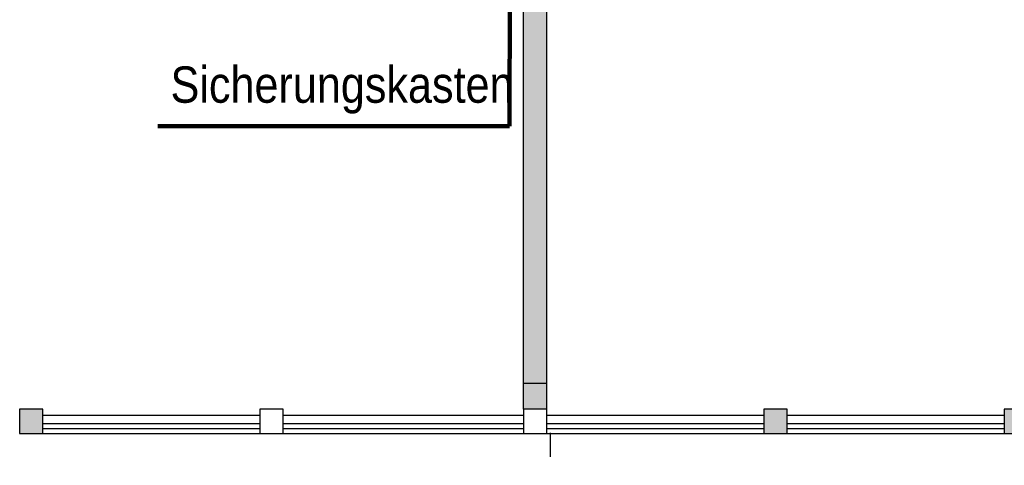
# Model space of a CAD drawing. Header units: metres. Extents: x -5 to 193, y -5 to 104.
# Tile 9 of 25: x 131.73 to 141.89, y 64.95 to 69.54. Entities that reach past the tile are written whole.
import ezdxf

# ---------------------------------------------------------------- set-up
doc = ezdxf.new("R2010")
doc.units = ezdxf.units.M
doc.header["$PDMODE"] = 65
doc.linetypes.add('AUSGEZOGEN', pattern=[0])
doc.linetypes.add('LINIE_2', pattern=[0.45, 0.25, -0.2])
for name, color, linetype, lineweight in [('XR$2$003STTXT_BAUTEILBESCHRIFTUNG', 7, 'Continuous', 13), ('XR$2$003UZ013_BETON_STAHLBETON', 8, 'Continuous', 13), ('XR$2$003WN111_ALLGEMEIN', 7, 'Continuous', 13), ('XR$2$004TT111_ALLGEMEIN', 7, 'Continuous', 13), ('XR$2$005BMENT_ENTWURF', 8, 'Continuous', 13), ('XR$3$STANDARD', 7, 'Continuous', 25)]:
    doc.layers.add(name, color=color, linetype=linetype, lineweight=lineweight)
doc.styles.add('ARIAL', font='ARIAL.TTF')
doc.dimstyles.new('_DIMSTYLE_4', dxfattribs={"dimtxt": 0.75, "dimasz": 1, "dimexe": 0, "dimexo": 0, "dimgap": 0.375, "dimtad": 0, "dimrnd": 0.01, "dimzin": 4, "dimdsep": 46, "dimtxsty": 'Standard', "dimblk1": 'ALL_ML_STRICH', "dimblk2": 'ALL_ML_STRICH', "dimsah": 1, "dimcen": 0, "dimadec": 0, "dimazin": 0, "dimtfac": 1, "dimtdec": 0, "dimtix": 1, "dimtmove": 2, "dimatfit": 3, "dimfxl": 1, "dimtzin": 0, "dimlwd": 0, "dimlwe": 25, "dimarcsym": 0})

# ---------------------------------------------------------------- blocks, each defined once
blk = doc.blocks.new('ALL_ML_STRICH')
at = {"color": 0, "linetype": 'ByBlock', "lineweight": -2}
for p, q in [((0, -0.5), (0, 0.5)), ((-0.3, -0.3), (0.3, 0.3)), ((-1, 0), (0.5, 0))]:
    blk.add_line(p, q, dxfattribs=at)
blk = doc.blocks.new('*D7')
at = {"layer": 'DEFPOINTS', "color": 0, "linetype": 'AUSGEZOGEN', "lineweight": 25}
for p in [(126.552, 65.273), (187.232, 65.273), (126.552, 57.021)]:
    blk.add_point(p, dxfattribs=at)
at = {"layer": 'XR$3$STANDARD', "color": 0, "linetype": 'AUSGEZOGEN', "lineweight": -2}
for p, q in [((126.552, 61.258), (126.552, 57.021)), ((187.232, 61.258), (187.232, 57.021)), ((126.552, 57.021), (155.705, 57.021)), ((158.299, 57.021), (187.232, 57.021))]:
    blk.add_line(p, q, dxfattribs=at)
at = {"layer": 'XR$3$STANDARD', "color": 0, "linetype": 'AUSGEZOGEN', "lineweight": 25, "rotation": 180}
blk.add_blockref('ALL_ML_STRICH', (126.552, 57.021), dxfattribs=at)
at = {"layer": 'XR$3$STANDARD', "color": 0, "linetype": 'AUSGEZOGEN', "lineweight": 25}
blk.add_blockref('ALL_ML_STRICH', (187.232, 57.021), dxfattribs=at)
at = {"layer": 'XR$3$STANDARD', "color": 0, "linetype": 'AUSGEZOGEN', "lineweight": 25, "insert": (157.002, 57.021), "char_height": 0.75, "width": 2.32969, "attachment_point": 5}
blk.add_mtext('\\W0.62;\\A1;{60.68\\H0.495000;\\S^ ;}', dxfattribs=at)

msp = doc.modelspace()

# ---------------------------------------------------------------- hatches: boundary and pattern name
at = {"layer": 'XR$2$004TT111_ALLGEMEIN', "linetype": 'AUSGEZOGEN', "lineweight": 25}
for points in [[(131.967, 65.523), (131.967, 65.273), (131.727, 65.273), (131.727, 65.523)], [(139.647, 65.523), (139.647, 65.273), (139.407, 65.273), (139.407, 65.523)], [(142.127, 65.523), (142.127, 65.273), (141.887, 65.273), (141.887, 65.523)]]:
    msp.add_hatch(color=0, dxfattribs=at).paths.add_polyline_path(points, flags=16)
at = {"layer": 'XR$3$STANDARD', "linetype": 'AUSGEZOGEN', "lineweight": 25}
for points in [[(136.927, 65.789), (137.167, 65.789), (137.167, 71.873), (138.6, 71.873), (138.6, 72.003), (138.547, 72.003), (138.547, 72.113), (137.167, 72.113), (137.167, 73.286), (136.927, 73.285), (136.927, 72.113), (135.972, 72.113), (135.972, 71.873), (136.927, 71.873)], [(137.167, 65.523), (137.167, 65.789), (136.927, 65.789), (136.927, 65.523)]]:
    msp.add_hatch(color=0, dxfattribs=at).paths.add_polyline_path(points)

# ---------------------------------------------------------------- linework, layer by layer
at = {"layer": 'XR$2$003STTXT_BAUTEILBESCHRIFTUNG', "color": 1, "linetype": 'AUSGEZOGEN', "lineweight": 25}
for p, q in [((131.967, 65.463), (134.207, 65.463)), ((134.447, 65.463), (136.927, 65.463)), ((137.167, 65.463), (139.407, 65.463)), ((139.647, 65.463), (141.887, 65.463)), ((131.967, 65.273), (134.207, 65.273)), ((134.447, 65.273), (136.927, 65.273)), ((137.167, 65.273), (139.407, 65.273)), ((139.647, 65.273), (141.887, 65.273))]:
    msp.add_line(p, q, dxfattribs=at)
at = {"layer": 'XR$2$003UZ013_BETON_STAHLBETON', "color": 0, "linetype": 'AUSGEZOGEN', "lineweight": 25}
for p, q in [((134.207, 65.373), (131.967, 65.373)), ((136.927, 65.373), (134.447, 65.373)), ((139.407, 65.373), (137.167, 65.373)), ((141.887, 65.373), (139.647, 65.373)), ((131.967, 65.323), (134.207, 65.323)), ((134.447, 65.323), (136.927, 65.323)), ((137.167, 65.323), (139.407, 65.323)), ((139.647, 65.323), (141.887, 65.323))]:
    msp.add_line(p, q, dxfattribs=at)
at = {"layer": 'XR$2$003WN111_ALLGEMEIN', "color": 2, "linetype": 'AUSGEZOGEN', "lineweight": 25}
for p, q in [((136.927, 65.789), (136.927, 71.873)), ((137.167, 65.789), (137.167, 71.873)), ((137.167, 65.789), (136.927, 65.789)), ((136.927, 65.523), (136.927, 65.789)), ((137.167, 65.789), (136.927, 65.789)), ((137.167, 65.523), (137.167, 65.789))]:
    msp.add_line(p, q, dxfattribs=at)
for points in [[(131.727, 65.523), (131.727, 65.273), (131.967, 65.273), (131.967, 65.523), (131.727, 65.523)], [(134.207, 65.523), (134.207, 65.273), (134.447, 65.273), (134.447, 65.523), (134.207, 65.523)], [(136.927, 65.523), (136.927, 65.273), (137.167, 65.273), (137.167, 65.523), (136.927, 65.523)], [(139.407, 65.523), (139.407, 65.273), (139.647, 65.273), (139.647, 65.523), (139.407, 65.523)], [(141.887, 65.523), (141.887, 65.273), (142.127, 65.273), (142.127, 65.523), (141.887, 65.523)]]:
    msp.add_lwpolyline(points, close=True, dxfattribs=at)
at = {"layer": 'XR$2$005BMENT_ENTWURF', "color": 254, "linetype": 'LINIE_2', "lineweight": 25, "true_color": 0xf0f0b4}
msp.add_line((137.202, 65.281), (137.202, 51.908), dxfattribs=at)
at = {"layer": 'XR$3$STANDARD', "color": 1, "linetype": 'AUSGEZOGEN', "lineweight": 140}
for p, q in [((136.784, 72.256), (136.783, 68.444)), ((136.783, 68.444), (133.153, 68.444))]:
    msp.add_line(p, q, dxfattribs=at)

# ---------------------------------------------------------------- texts
at = {"layer": 'XR$3$STANDARD', "color": 1, "linetype": 'AUSGEZOGEN', "lineweight": 140, "insert": (133.284, 68.571), "char_height": 0.375, "width": 3.64916, "attachment_point": 7, "style": 'ARIAL'}
msp.add_mtext('\\W0.85;Sicherungskasten', dxfattribs=at)

# ---------------------------------------------------------------- dimensions: what is measured, and where the dimension line sits
at = {"layer": 'XR$3$STANDARD', "color": 0, "linetype": 'AUSGEZOGEN', "lineweight": 25}
dim = msp.add_linear_dim(base=(187.232, 57.021), p1=(126.552, 61.258), p2=(187.232, 61.258), dimstyle='_DIMSTYLE_4', override={"dimpost": '<>', "dimclrd": 0, "dimclre": 0, "dimclrt": 0, "dimlwd": 0, "dimlwe": 25}, dxfattribs=at)
dim.commit()
dim.dimension.update_dxf_attribs({"geometry": '*D7', "text_midpoint": (157.002, 57.021)})

doc.saveas('drawing.dxf')
